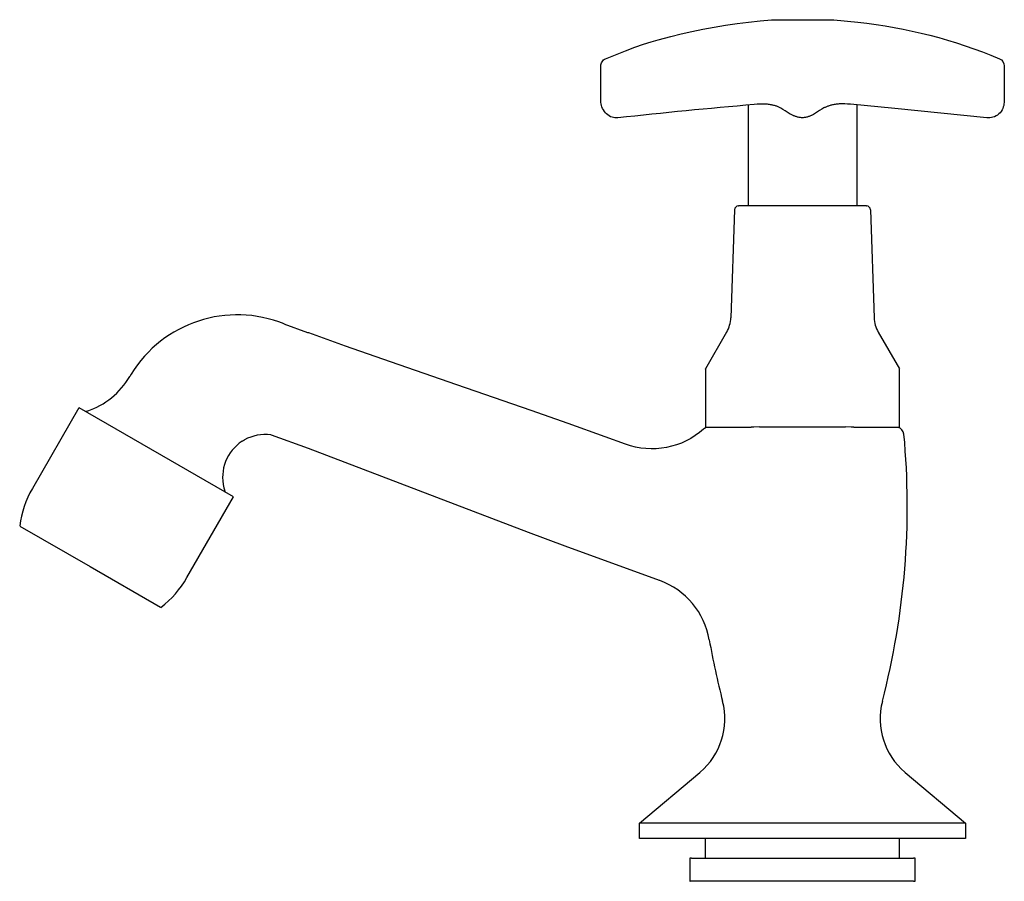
# Model space of a CAD drawing. Header units: millimetres. Extents: x -101 to 26, y -6 to 106.
import ezdxf

# ---------------------------------------------------------------- set-up
doc = ezdxf.new("R2010")
doc.units = ezdxf.units.MM
doc.header["$MEASUREMENT"] = 0
doc.layers.add('PLANNING', color=1, linetype='Continuous')

# ---------------------------------------------------------------- blocks, each defined once
blk = doc.blocks.new('22261201_r')
at = {"layer": 'PLANNING'}
for p, q in [((-7, 94.53), (-7, 81.5)), ((7, 94.53), (7, 81.5)), ((-8.25, 81.5), (-8.22, 81.5)), ((8.22, 81.5), (-8.22, 81.5)), ((8.22, 81.5), (8.25, 81.5)), ((-8.75, 81.01), (-9.24, 67.1)), ((8.75, 81.01), (9.24, 67.1)), ((-66.78, 66.3), (-66.78, 66.29)), ((-63.71, 65.18), (-66.78, 66.29)), ((-63.66, 65.16), (-63.71, 65.18)), ((-9.77, 65.24), (-12.5, 60.51)), ((9.77, 65.24), (12.5, 60.51)), ((-86.48, 59.83), (-86.65, 59.55)), ((-86.48, 59.83), (-86.48, 59.83)), ((-86.66, 59.54), (-86.65, 59.55)), ((-92.16, 55.07), (-92.36, 55.02)), ((-68.5, 52.02), (-68.45, 52)), ((5.53, 53), (-5.53, 53)), ((-72.19, 51.18), (-72.09, 51.25)), ((-72.01, 51.29), (-72.09, 51.25)), ((-72.01, 51.29), (-71.92, 51.35)), ((-74.53, 45.21), (-74.38, 44.64)), ((-18.39, 33.25), (-18.43, 33.27)), ((-13.21, 8.53), (-13.18, 8.56)), ((13.21, 8.53), (13.18, 8.56)), ((21, 2), (-21, 2)), ((-12.5, -2.5), (-12.5, 0)), ((12.5, -2.5), (12.5, 0)), ((-14.29, -2.5), (2.48, -2.5)), ((2.48, -2.5), (3.97, -2.5)), ((3.97, -2.5), (11.87, -2.5)), ((11.87, -2.5), (14.29, -2.5)), ((14.5, -2.5), (14.29, -2.5)), ((14.5, -5.5), (14.5, -2.5)), ((14.29, -5.5), (-2.43, -5.5)), ((14.29, -5.5), (14.5, -5.5))]:
    blk.add_line(p, q, dxfattribs=at)
for points in [[(-25.98, 99.54, -0.125465), (-25.81, 100.09, -0.151942), (-25.37, 100.47), (-25.37, 100.47), (-25.39, 100.46), (-25.39, 100.46), (-25.39, 100.46), (-25.39, 100.46), (-25.39, 100.46), (-25.39, 100.46), (-25.39, 100.46), (-25.39, 100.46), (-25.39, 100.46), (-25.39, 100.46), (-25.39, 100.46), (-25.39, 100.46), (-25.39, 100.46), (-25.39, 100.46), (-25.39, 100.46), (-25.39, 100.46), (-25.39, 100.46), (-25.39, 100.46), (-24.08, 100.99), (-22.8, 101.49), (-21.58, 101.94), (-20.46, 102.33), (-19.48, 102.65), (-18.59, 102.92), (-16.96, 103.35), (-15.62, 103.68), (-14.24, 103.99), (-12.82, 104.28), (-11.38, 104.55), (-9.91, 104.79), (-8.43, 105.01), (-6.94, 105.2), (-5.44, 105.36), (-3.98, 105.5), (4.02, 105.5), (7.12, 105.18, -0.073844), (25.38, 100.46, -0.305062), (26, 99.54), (25.97, 94.84, -0.094461), (25.8, 94.07, -0.112107), (25.31, 93.36, -0.107277), (24.54, 92.93, -0.109509), (23.76, 92.87), (11.89, 94.08), (6.17, 94.6), (5.81, 94.63), (5.47, 94.65), (5.31, 94.65), (5.16, 94.65), (5, 94.65), (4.86, 94.65), (4.72, 94.64), (4.58, 94.63), (4.45, 94.62), (4.33, 94.6), (4.2, 94.59), (4.08, 94.57), (3.97, 94.55), (3.86, 94.52), (3.75, 94.5), (3.65, 94.47), (3.55, 94.44), (3.45, 94.41), (3.36, 94.38), (3.27, 94.35), (3.18, 94.32), (3.09, 94.28), (3.01, 94.24), (2.93, 94.21), (2.85, 94.17), (2.77, 94.13), (2.62, 94.04), (2.48, 93.96), (2.21, 93.79), (1.94, 93.61), (1.68, 93.44), (1.54, 93.36), (1.4, 93.28), (1.33, 93.24), (1.25, 93.21), (1.18, 93.17), (1.1, 93.14), (1.02, 93.1), (0.94, 93.07), (0.86, 93.04), (0.77, 93.01), (0.68, 92.99), (0.59, 92.96), (0.5, 92.94), (0.4, 92.92), (0.3, 92.9), (0.2, 92.89), (0.09, 92.87), (-0.02, 92.86), (-0.13, 92.87), (-0.24, 92.89), (-0.34, 92.9), (-0.44, 92.92), (-0.54, 92.94), (-0.63, 92.96), (-0.72, 92.99), (-0.81, 93.01), (-0.9, 93.04), (-0.98, 93.07), (-1.06, 93.1), (-1.14, 93.13), (-1.22, 93.17), (-1.29, 93.2), (-1.37, 93.24), (-1.44, 93.28), (-1.58, 93.35), (-1.72, 93.43), (-1.98, 93.6), (-2.25, 93.78), (-2.52, 93.95), (-2.66, 94.03), (-2.81, 94.12), (-2.89, 94.16), (-2.97, 94.19), (-3.05, 94.23), (-3.13, 94.27), (-3.22, 94.3), (-3.31, 94.34), (-3.4, 94.37), (-3.49, 94.4), (-3.59, 94.43), (-3.69, 94.46), (-3.8, 94.49), (-3.9, 94.51), (-4.01, 94.53), (-4.13, 94.55), (-4.25, 94.57), (-4.37, 94.59), (-4.5, 94.6), (-4.63, 94.61), (-4.76, 94.62), (-4.9, 94.63), (-5.05, 94.63), (-5.2, 94.63), (-5.35, 94.63), (-5.52, 94.63), (-5.85, 94.61), (-6.22, 94.57, 0.006016), (-23.78, 92.85, -0.106561), (-24.53, 92.93, -0.11288), (-25.24, 93.36, -0.085255), (-25.75, 94.07, -0.089194), (-25.96, 94.84), (-25.98, 99.54)], [(-12.27, 52.98, 0.133948), (-12.74, 52.75, -0.275693), (-22.81, 50.82), (-25.43, 51.78), (-30.19, 53.49), (-34.96, 55.16), (-44.52, 58.46), (-54.08, 61.76), (-58.85, 63.43), (-63.61, 65.14), (-63.66, 65.16)], [(-93.21, 55.51), (-99.21, 45.12, 0.099019), (-100.84, 40.29)], [(-82.66, 29.79, 0.099019), (-79.29, 33.62), (-73.29, 44.01), (-93.17, 55.49)], [(-68.5, 52.02, 0.16025), (-71.87, 51.37), (-71.92, 51.35)]]:
    blk.add_lwpolyline(points, format="xyb", dxfattribs=at)
for points in [[(-12.5, 60.48), (-12.5, 60.51), (-12.5, 59.07), (-12.5, 56.57), (-12.5, 53), (-6.61, 53)], [(6.61, 53), (12.5, 53), (12.5, 56.57), (12.5, 59.07), (12.5, 60.48)], [(-5.53, 53.03), (-6.25, 53), (-6.61, 53.01)], [(6.61, 53.01), (6.25, 53), (5.53, 53.03)], [(-18.43, 33.27), (-18.43, 33.27), (-30.57, 37.68), (-35.31, 39.43), (-40.04, 41.22), (-49.48, 44.83), (-58.92, 48.45), (-63.65, 50.24), (-68.39, 51.98), (-68.45, 52)], [(-100.81, 40.27), (-91.75, 35.04), (-82.69, 29.81)], [(13.21, 8.53), (21, 2), (21, 0), (-21, 0), (-21, 2), (-13.21, 8.53)], [(-14.29, -2.5), (-14.5, -2.5), (-14.5, -5.5)], [(-2.43, -5.5), (-14.29, -5.5), (-14.49, -5.5), (-14.5, -5.5), (-14.5, -5.5), (-14.5, -5.5), (-14.5, -5.5), (-14.5, -5.5), (-14.5, -5.5), (-14.5, -5.5), (-14.45, -5.5)]]:
    blk.add_lwpolyline(points, dxfattribs=at)
for centre, radius, start, end in [((-8.25, 81), 0.5, 90, 178.434), ((8.25, 81), 0.5, 1.6626, 90), ((-72.82, 51.45), 16.03, 67.8689, 148.4666), ((-13.23, 67.24), 4, 330.2806, 358), ((13.23, 67.24), 4, 182, 209.7194), ((-95.3, 64.57), 10, 288.2727, 329.8046), ((-86.5, 42.83), 100, 345.4411, 5.3166), ((12.07, 52), 1, 5.3686, 78.8644), ((-69.2, 46.57), 5.5, 122.9169, 194.3163), ((-21.85, 23.87), 10, 10.03, 69.731), ((86.5, 42.83), 100, 189.9226, 194.5589), ((-19, 15.43), 9, 310.2597, 14.4926), ((19, 15.43), 9, 165.5074, 229.7403)]:
    blk.add_arc(centre, radius, start, end, dxfattribs=at)

msp = doc.modelspace()

# ---------------------------------------------------------------- block references
msp.add_blockref('22261201_r', (0, 0))

doc.saveas('drawing.dxf')
